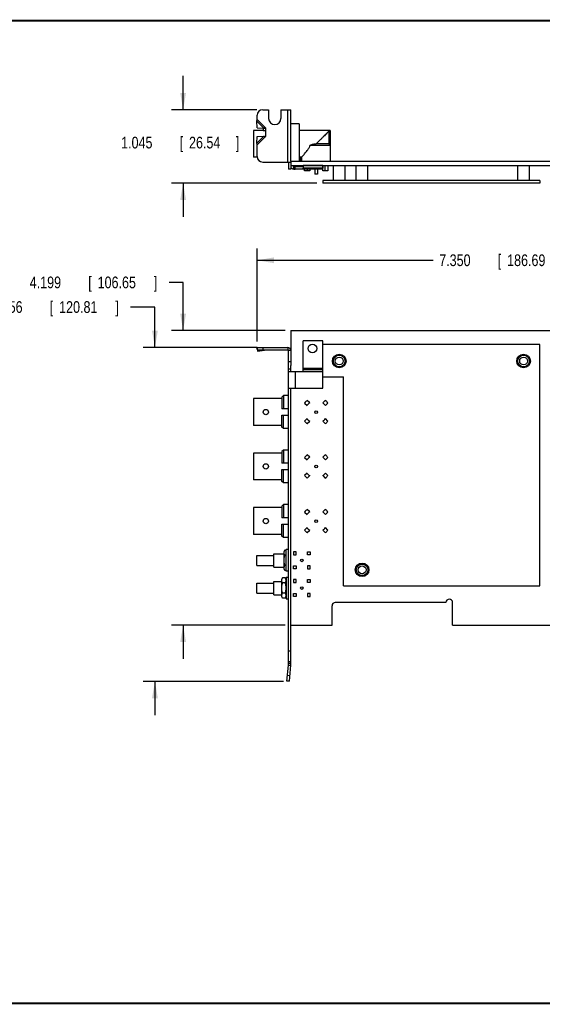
# Model space of a CAD drawing. Header units: inches. Extents: x 0.2 to 16.8, y 0.1 to 10.8.
# Tile 2 of 10: x 5.9 to 11.4, y 0.2 to 10.8. Entities that reach past the tile are written whole.
import ezdxf

# ---------------------------------------------------------------- set-up
doc = ezdxf.new("R2010")
doc.units = ezdxf.units.IN
doc.header["$LTSCALE"] = 0.935
doc.header["$MEASUREMENT"] = 0
doc.layers.get('0').update_dxf_attribs({"linetype": 'CONTINUOUS'})
doc.layers.add('DIMENSIONS', color=7, linetype='CONTINUOUS')
doc.styles.get("Standard").update_dxf_attribs({"font": 'txt', "width": 0.8})
doc.dimstyles.new('DIMSTYLE_1', dxfattribs={"dimtxt": 0.125, "dimasz": 0.18, "dimexe": 0.18, "dimexo": 0.0625, "dimgap": 0.09, "dimtad": 0, "dimtih": 1, "dimtoh": 1, "dimdec": 3, "dimlfac": 1.333333, "dimzin": 4, "dimdsep": 46, "dimtxsty": 'STANDARD', "dimblk": '_FILLED', "dimblk1": '_FILLED', "dimblk2": '_FILLED', "dimcen": 0.09, "dimadec": 0, "dimazin": 0, "dimtp": 0.001, "dimtm": 0.001, "dimtfac": 1, "dimtdec": 3, "dimtofl": 0, "dimtmove": 0, "dimatfit": 3, "dimldrblk": '_FILLED', "dimfxl": 1, "dimtolj": 1, "dimtzin": 4, "dimarcsym": 0})

# ---------------------------------------------------------------- blocks, each defined once
blk = doc.blocks.new('_FILLED')
at = {"color": 0, "linetype": 'BYBLOCK'}
blk.add_solid([(0, 0), (-1, 0.174), (-1, -0.174)], dxfattribs=at)
blk = doc.blocks.new('*D1')
at = {"layer": 'DIMENSIONS', "color": 2, "linetype": 'CONTINUOUS'}
for p, q in [((7.599, 9.807), (7.599, 10.167)), ((8.388, 9.807), (7.474, 9.807)), ((9.028, 9.023), (7.474, 9.023)), ((7.599, 9.023), (7.599, 8.663))]:
    blk.add_line(p, q, dxfattribs=at)
at = {"layer": 'DIMENSIONS', "color": 2, "linetype": 'CONTINUOUS', "xscale": 0.18, "yscale": 0.18, "zscale": 0.18}
for p, rotation in [((7.599, 9.807), 270), ((7.599, 9.023), 90)]:
    blk.add_blockref('_FILLED', p, dxfattribs=dict(at, rotation=rotation))
at = {"layer": 'DIMENSIONS', "color": 2, "linetype": 'CONTINUOUS', "width": 0.8}
for s, p in [('1.045', (6.937, 9.393)), ('[', (7.562, 9.393)), ('26.54', (7.662, 9.393)), (']', (8.162, 9.393))]:
    blk.add_text(s, height=0.125, dxfattribs=at).set_placement(p)
blk = doc.blocks.new('*D3')
at = {"layer": 'DIMENSIONS', "color": 2, "linetype": 'CONTINUOUS'}
for p, q in [((8.39, 7.329), (8.39, 8.323)), ((13.903, 7.511), (13.903, 8.323)), ((8.39, 8.198), (10.271, 8.198)), ((13.903, 8.198), (11.821, 8.198))]:
    blk.add_line(p, q, dxfattribs=at)
at = {"layer": 'DIMENSIONS', "color": 2, "linetype": 'CONTINUOUS', "xscale": 0.18, "yscale": 0.18, "zscale": 0.18, "rotation": 180}
blk.add_blockref('_FILLED', (8.39, 8.198), dxfattribs=at)
at = {"layer": 'DIMENSIONS', "color": 2, "linetype": 'CONTINUOUS', "xscale": 0.18, "yscale": 0.18, "zscale": 0.18}
blk.add_blockref('_FILLED', (13.903, 8.198), dxfattribs=at)
at = {"layer": 'DIMENSIONS', "color": 2, "linetype": 'CONTINUOUS', "width": 0.8}
for s, p in [('7.350', (10.334, 8.136)), ('[', (10.959, 8.136)), ('186.69', (11.059, 8.136)), (']', (11.659, 8.136))]:
    blk.add_text(s, height=0.125, dxfattribs=at).set_placement(p)
blk = doc.blocks.new('*D4')
at = {"layer": 'DIMENSIONS', "color": 2, "linetype": 'CONTINUOUS'}
for p, q in [((7.298, 7.698), (7.038, 7.698)), ((7.298, 7.267), (7.298, 7.698)), ((8.388, 7.267), (7.173, 7.267)), ((8.672, 3.699), (7.173, 3.699)), ((7.298, 3.699), (7.298, 3.339))]:
    blk.add_line(p, q, dxfattribs=at)
at = {"layer": 'DIMENSIONS', "color": 2, "linetype": 'CONTINUOUS', "xscale": 0.18, "yscale": 0.18, "zscale": 0.18}
for p, rotation in [((7.298, 7.267), 270), ((7.298, 3.699), 90)]:
    blk.add_blockref('_FILLED', p, dxfattribs=dict(at, rotation=rotation))
at = {"layer": 'DIMENSIONS', "color": 2, "linetype": 'CONTINUOUS', "width": 0.8}
for s, p in [('4.756', (5.55, 7.636)), ('[', (6.175, 7.636)), ('120.81', (6.275, 7.636)), (']', (6.875, 7.636))]:
    blk.add_text(s, height=0.125, dxfattribs=at).set_placement(p)
blk = doc.blocks.new('*D5')
at = {"layer": 'DIMENSIONS', "color": 2, "linetype": 'CONTINUOUS'}
for p, q in [((7.599, 7.961), (7.449, 7.961)), ((7.599, 7.448), (7.599, 7.961)), ((8.688, 7.448), (7.474, 7.448)), ((8.688, 4.299), (7.474, 4.299)), ((7.599, 4.299), (7.599, 3.939))]:
    blk.add_line(p, q, dxfattribs=at)
at = {"layer": 'DIMENSIONS', "color": 2, "linetype": 'CONTINUOUS', "xscale": 0.18, "yscale": 0.18, "zscale": 0.18}
for p, rotation in [((7.599, 7.448), 270), ((7.599, 4.299), 90)]:
    blk.add_blockref('_FILLED', p, dxfattribs=dict(at, rotation=rotation))
at = {"layer": 'DIMENSIONS', "color": 2, "linetype": 'CONTINUOUS', "width": 0.8}
for s, p in [('4.199', (5.961, 7.899)), ('[', (6.586, 7.899)), ('106.65', (6.686, 7.899)), (']', (7.286, 7.899))]:
    blk.add_text(s, height=0.125, dxfattribs=at).set_placement(p)

msp = doc.modelspace()

# ---------------------------------------------------------------- linework, layer by layer
at = {"color": 3, "linetype": 'CONTINUOUS'}
for p, q in [((8.4503, 9.80723), (8.51255, 9.80723)), ((8.51255, 9.80723), (8.51255, 9.71348)), ((8.64305, 9.80723), (8.64305, 9.71348)), ((8.64305, 9.80723), (8.7503, 9.80723)), ((8.71655, 9.24698), (8.71655, 9.80723)), ((8.7503, 9.25748), (8.7503, 9.80723)), ((8.38836, 9.61217), (8.387, 9.6858)), ((8.462, 9.6108), (8.387, 9.6858)), ((8.3903, 9.70234), (8.3903, 9.74723)), ((8.3903, 9.70234), (8.47854, 9.6141)), ((8.38836, 9.61217), (8.462, 9.6108)), ((8.47854, 9.6141), (8.48405, 9.6141)), ((8.48405, 9.52035), (8.48405, 9.6141)), ((8.462, 9.52366), (8.387, 9.44866)), ((8.387, 9.44866), (8.38836, 9.52229)), ((8.38836, 9.52229), (8.462, 9.52366)), ((8.3903, 9.43211), (8.47854, 9.52035)), ((8.47854, 9.52035), (8.48405, 9.52035)), ((8.3903, 9.30698), (8.3903, 9.43211)), ((8.4503, 9.24698), (8.7503, 9.24698)), ((8.7503, 9.21098), (8.7503, 9.17198)), ((8.8793, 9.19823), (8.79398, 9.19823)), ((9.09005, 9.20948), (8.8793, 9.20948)), ((8.387, 7.2647), (8.38836, 7.25052)), ((8.3903, 7.26661), (8.71655, 7.26661)), ((8.7503, 7.00636), (8.7503, 7.07536)), ((8.7503, 3.89322), (8.7503, 6.83086)), ((8.73431, 3.69948), (8.74934, 3.87132))]:
    msp.add_line(p, q, dxfattribs=at)
at = {"color": 7, "linetype": 'CONTINUOUS'}
for p, q in [((8.34905, 9.58598), (8.34905, 9.29948)), ((8.45405, 9.58598), (8.34905, 9.58598)), ((8.45405, 9.60548), (8.45405, 9.58598)), ((8.48405, 9.60548), (8.45405, 9.60548)), ((8.83805, 9.65723), (8.7503, 9.65723)), ((8.83805, 9.65723), (8.83805, 9.25748)), ((9.1688, 9.58598), (8.83805, 9.58598)), ((9.15395, 9.57563), (9.15395, 9.44273)), ((9.1688, 9.57563), (9.15395, 9.57563)), ((9.1688, 9.58598), (9.1688, 9.25748)), ((8.95501, 9.42885), (9.1688, 9.42885)), ((9.15395, 9.44273), (9.02105, 9.44273)), ((8.39129, 9.29948), (8.34905, 9.29948)), ((8.86392, 9.29948), (8.83805, 9.29948)), ((8.85324, 9.29948), (8.85324, 9.25748)), ((8.86392, 9.29948), (8.86392, 9.25748)), ((8.72405, 9.24698), (8.72405, 9.17198)), ((8.7503, 9.17198), (8.72405, 9.17198)), ((8.7503, 9.25748), (8.7503, 9.21098)), ((8.7503, 9.25748), (13.9028, 9.25748)), ((8.7503, 9.21098), (13.9028, 9.21098)), ((8.77749, 9.21098), (8.77749, 9.2017)), ((8.77825, 9.17377), (8.78415, 9.19935)), ((8.79398, 9.17198), (8.79398, 9.19823)), ((9.09005, 9.17198), (8.79398, 9.17198)), ((8.80749, 9.21098), (8.80749, 9.19823)), ((8.85324, 9.21098), (8.85324, 9.19823)), ((8.8793, 9.20948), (8.8793, 9.18323)), ((9.09005, 9.18323), (8.8793, 9.18323)), ((8.8793, 9.17198), (8.8793, 9.18298)), ((9.09005, 9.18102), (8.8793, 9.18102)), ((9.09005, 9.17771), (8.8793, 9.17771)), ((8.88174, 9.21098), (8.88174, 9.20948)), ((8.89701, 9.15548), (8.89701, 9.17198)), ((8.95057, 9.15548), (8.89701, 9.15548)), ((8.92459, 9.21098), (8.92459, 9.20948)), ((8.92459, 9.17198), (8.92459, 9.15548)), ((8.95057, 9.21098), (8.95057, 9.20948)), ((8.95057, 9.17198), (8.95057, 9.15548)), ((8.95749, 9.21098), (8.95749, 9.20948)), ((9.00642, 9.21098), (9.00642, 9.20948)), ((9.00642, 9.17198), (9.00642, 9.11798)), ((9.03567, 9.21098), (9.03567, 9.20948)), ((9.03567, 9.17198), (9.03567, 9.11798)), ((9.09005, 9.20948), (9.09005, 9.18323)), ((9.09005, 9.17198), (9.09005, 9.18298)), ((9.09152, 9.15548), (9.09152, 9.21098)), ((9.14508, 9.15548), (9.09152, 9.15548)), ((9.1175, 9.15548), (9.1175, 9.21098)), ((9.14508, 9.21098), (9.14508, 9.15548)), ((9.20442, 9.05048), (9.20442, 9.21098)), ((9.32817, 9.05048), (9.32817, 9.21098)), ((9.44817, 9.05048), (9.44817, 9.21098)), ((9.57192, 9.05048), (9.57192, 9.21098)), ((11.17317, 9.05048), (11.17317, 9.21098)), ((11.29692, 9.05048), (11.29692, 9.21098)), ((9.03567, 9.11798), (9.00642, 9.11798)), ((9.09005, 9.05048), (9.09005, 9.02348)), ((11.40755, 9.05048), (9.09005, 9.05048)), ((11.40755, 9.05048), (11.40755, 9.02348)), ((11.40755, 9.02348), (9.09005, 9.02348)), ((8.7503, 7.44811), (8.7503, 7.07536)), ((8.7503, 7.44811), (13.9028, 7.44811)), ((8.3903, 7.24786), (8.387, 7.2647)), ((8.3903, 7.26661), (8.3903, 7.24036)), ((8.4503, 7.26661), (8.4503, 7.24036)), ((8.71655, 7.26661), (8.71655, 7.24036)), ((8.8793, 7.00636), (8.8793, 7.33711)), ((9.09005, 7.33711), (8.8793, 7.33711)), ((9.09005, 6.83086), (9.09005, 7.33711)), ((11.40755, 7.29811), (9.09005, 7.29811)), ((11.40755, 4.71811), (11.40755, 7.29811)), ((8.38836, 7.25052), (8.39332, 7.22523)), ((8.3903, 7.24036), (8.71655, 7.24036)), ((8.39196, 7.2394), (8.39332, 7.22523)), ((8.46696, 7.2394), (8.39196, 7.2394)), ((8.39332, 7.22523), (8.46696, 7.2394)), ((8.72405, 3.89322), (8.72405, 7.23286)), ((8.7503, 7.23286), (8.72405, 7.23286)), ((8.7503, 7.11136), (8.72405, 7.11136)), ((8.7503, 7.03636), (8.72405, 7.03636)), ((9.09005, 7.00636), (8.72405, 7.00636)), ((8.79398, 7.00636), (8.79398, 6.83086)), ((9.09005, 7.04172), (8.8793, 7.04172)), ((9.09005, 7.03347), (8.8793, 7.03347)), ((9.09005, 7.02773), (8.8793, 7.02773)), ((9.09005, 6.95311), (9.3113, 6.95311)), ((9.3113, 4.71811), (9.3113, 6.95311)), ((8.67217, 6.75173), (8.6543, 6.73673)), ((8.6543, 6.73673), (8.6543, 6.61036)), ((8.67217, 6.75173), (8.67217, 6.61036)), ((8.72405, 6.75173), (8.67217, 6.75173)), ((8.72405, 6.83086), (9.09005, 6.83086)), ((8.6543, 6.71986), (8.34905, 6.71986)), ((8.34905, 6.71985), (8.34905, 6.43336)), ((8.89701, 6.67306), (8.923, 6.64708)), ((8.95057, 6.67466), (8.92459, 6.70064)), ((9.1175, 6.70064), (9.09152, 6.67466)), ((9.1191, 6.64708), (9.14508, 6.67306)), ((8.72405, 6.61036), (8.6543, 6.61036)), ((8.6543, 6.41648), (8.6543, 6.54286)), ((8.6543, 6.54286), (8.72405, 6.54286)), ((8.67217, 6.40148), (8.67217, 6.54286)), ((8.6543, 6.43336), (8.34905, 6.43336)), ((8.923, 6.50613), (8.89701, 6.48015)), ((8.92459, 6.45257), (8.95057, 6.47855)), ((9.09152, 6.47855), (9.1175, 6.45257)), ((9.14508, 6.48015), (9.1191, 6.50613)), ((8.67217, 6.40148), (8.6543, 6.41648)), ((8.72405, 6.40148), (8.67217, 6.40148)), ((8.6543, 6.13861), (8.34905, 6.13861)), ((8.34905, 6.1386), (8.34905, 5.85211)), ((8.67217, 6.17048), (8.6543, 6.15548)), ((8.6543, 6.15548), (8.6543, 6.02911)), ((8.67217, 6.17048), (8.67217, 6.02911)), ((8.72405, 6.17048), (8.67217, 6.17048)), ((8.95057, 6.09341), (8.92459, 6.11939)), ((9.1175, 6.11939), (9.09152, 6.09341)), ((8.72405, 6.02911), (8.6543, 6.02911)), ((8.89701, 6.09181), (8.923, 6.06583)), ((9.1191, 6.06583), (9.14508, 6.09181)), ((8.6543, 5.83523), (8.6543, 5.96161)), ((8.6543, 5.96161), (8.72405, 5.96161)), ((8.67217, 5.82023), (8.67217, 5.96161)), ((8.923, 5.92488), (8.89701, 5.8989)), ((8.92459, 5.87132), (8.95057, 5.8973)), ((9.09152, 5.8973), (9.1175, 5.87132)), ((9.14508, 5.8989), (9.1191, 5.92488)), ((8.6543, 5.85211), (8.34905, 5.85211)), ((8.67217, 5.82023), (8.6543, 5.83523)), ((8.72405, 5.82023), (8.67217, 5.82023)), ((8.67217, 5.58698), (8.6543, 5.57198)), ((8.67217, 5.58698), (8.67217, 5.44561)), ((8.72405, 5.58698), (8.67217, 5.58698)), ((8.6543, 5.55511), (8.34905, 5.55511)), ((8.34905, 5.5551), (8.34905, 5.26861)), ((8.6543, 5.57198), (8.6543, 5.44561)), ((8.89701, 5.50831), (8.923, 5.48233)), ((8.95057, 5.50991), (8.92459, 5.53589)), ((9.1175, 5.53589), (9.09152, 5.50991)), ((9.1191, 5.48233), (9.14508, 5.50831)), ((8.72405, 5.44561), (8.6543, 5.44561)), ((8.6543, 5.25173), (8.6543, 5.37811)), ((8.6543, 5.37811), (8.72405, 5.37811)), ((8.67217, 5.23673), (8.67217, 5.37811)), ((8.6543, 5.26861), (8.34905, 5.26861)), ((8.923, 5.34138), (8.89701, 5.3154)), ((8.92459, 5.28782), (8.95057, 5.3138)), ((9.09152, 5.3138), (9.1175, 5.28782)), ((9.14508, 5.3154), (9.1191, 5.34138)), ((8.67217, 5.23673), (8.6543, 5.25173)), ((8.72405, 5.23673), (8.67217, 5.23673)), ((8.56692, 5.06311), (8.6768, 5.06311)), ((8.56692, 4.92061), (8.56692, 5.0631)), ((8.6856, 5.10011), (8.6768, 5.08486)), ((8.6768, 4.89886), (8.6768, 5.08485)), ((8.6993, 5.10011), (8.6856, 5.10011)), ((8.6993, 4.87486), (8.6993, 5.10886)), ((8.72405, 5.10886), (8.6993, 5.10886)), ((8.77749, 5.08186), (8.77749, 5.05186)), ((8.80749, 5.08186), (8.77749, 5.08186)), ((8.77749, 5.05186), (8.80749, 5.05186)), ((8.80749, 5.05186), (8.80749, 5.08186)), ((8.92749, 5.05186), (8.92749, 5.08186)), ((8.92749, 5.08186), (8.95749, 5.08186)), ((8.95749, 5.05186), (8.92749, 5.05186)), ((8.95749, 5.08186), (8.95749, 5.05186)), ((8.38692, 4.93823), (8.38692, 5.04548)), ((8.38692, 5.04548), (8.56692, 5.04548)), ((8.6993, 5.04598), (8.6856, 5.04598)), ((8.38692, 4.93823), (8.56692, 4.93823)), ((8.56692, 4.92061), (8.6768, 4.92061)), ((8.6856, 4.8836), (8.6768, 4.89886)), ((8.6993, 4.93773), (8.6856, 4.93773)), ((8.6993, 4.8836), (8.6856, 4.8836)), ((8.72405, 4.87486), (8.6993, 4.87486)), ((8.77749, 4.90186), (8.77749, 4.93186)), ((8.77749, 4.93186), (8.80749, 4.93186)), ((8.80749, 4.90186), (8.77749, 4.90186)), ((8.80749, 4.93186), (8.80749, 4.90186)), ((8.92749, 4.93186), (8.92749, 4.90186)), ((8.95749, 4.93186), (8.92749, 4.93186)), ((8.92749, 4.90186), (8.95749, 4.90186)), ((8.95749, 4.90186), (8.95749, 4.93186)), ((8.38692, 4.64273), (8.38692, 4.74998)), ((8.38692, 4.74998), (8.56692, 4.74998)), ((8.56692, 4.76761), (8.65205, 4.76761)), ((8.56692, 4.62511), (8.56692, 4.7676)), ((8.66085, 4.80461), (8.65205, 4.78936)), ((8.65205, 4.60336), (8.65205, 4.78935)), ((8.69049, 4.80461), (8.66085, 4.80461)), ((8.69049, 4.75048), (8.66085, 4.75048)), ((8.6993, 4.78936), (8.69049, 4.80461)), ((8.6993, 4.81336), (8.6993, 4.57936)), ((8.6993, 4.81336), (8.72405, 4.81336)), ((8.77749, 4.78636), (8.77749, 4.75636)), ((8.80749, 4.78636), (8.77749, 4.78636)), ((8.77749, 4.75636), (8.80749, 4.75636)), ((8.80749, 4.75636), (8.80749, 4.78636)), ((8.92749, 4.75636), (8.92749, 4.78636)), ((8.92749, 4.78636), (8.95749, 4.78636)), ((8.95749, 4.75636), (8.92749, 4.75636)), ((8.95749, 4.78636), (8.95749, 4.75636)), ((8.38692, 4.64273), (8.56692, 4.64273)), ((8.69049, 4.64223), (8.66085, 4.64223)), ((8.77749, 4.60636), (8.77749, 4.63636)), ((8.77749, 4.63636), (8.80749, 4.63636)), ((8.80749, 4.63636), (8.80749, 4.60636)), ((8.92749, 4.63636), (8.92749, 4.60636)), ((8.95749, 4.63636), (8.92749, 4.63636)), ((8.95749, 4.60636), (8.95749, 4.63636)), ((9.3113, 4.71811), (11.40755, 4.71811)), ((8.56692, 4.62511), (8.65205, 4.62511)), ((8.66085, 4.5881), (8.65205, 4.60336)), ((8.69049, 4.5881), (8.66085, 4.5881)), ((8.6993, 4.60336), (8.69049, 4.5881)), ((8.6993, 4.57936), (8.72405, 4.57936)), ((8.80749, 4.60636), (8.77749, 4.60636)), ((8.92749, 4.60636), (8.95749, 4.60636)), ((10.4063, 4.54186), (9.2243, 4.54186)), ((10.4768, 4.29886), (10.4768, 4.54186)), ((9.18905, 4.29886), (9.18905, 4.50661)), ((8.7503, 4.29886), (9.18905, 4.29886)), ((10.4768, 4.29886), (11.7608, 4.29886)), ((8.7503, 4.02286), (8.72405, 4.02286)), ((8.7503, 3.90661), (8.72405, 3.90661)), ((8.72405, 3.89322), (8.7503, 3.89322)), ((8.70816, 3.70177), (8.72319, 3.87361)), ((8.72359, 3.87245), (8.74984, 3.87245)), ((8.73431, 3.69948), (8.70816, 3.70177)), ((8.73954, 3.75925), (8.71339, 3.76154))]:
    msp.add_line(p, q, dxfattribs=at)
at = {"color": 7, "linetype": 'CONTINUOUS', "const_width": 0.02}
for points in [[(16.75, 10.75859), (0.25, 10.75859)], [(0.25, 0.25859), (16.75, 0.25859)]]:
    msp.add_lwpolyline(points, dxfattribs=at)
at = {"color": 7, "linetype": 'CONTINUOUS'}
for centre, radius in [((8.9798, 7.25536), 0.04688), ((9.2663, 7.12186), 0.07275), ((9.2663, 7.12186), 0.06225), ((9.2663, 7.12186), 0.042), ((11.23505, 7.12186), 0.07275), ((11.23505, 7.12186), 0.06225), ((11.23505, 7.12186), 0.042), ((8.48255, 6.57661), 0.0285), ((9.02105, 6.57661), 0.01463), ((8.48255, 5.99536), 0.0285), ((9.02105, 5.99536), 0.01463), ((8.48255, 5.41186), 0.0285), ((9.02105, 5.41186), 0.01463), ((8.86749, 4.99186), 0.01425), ((9.51005, 4.89061), 0.07275), ((9.51005, 4.89061), 0.06225), ((9.51005, 4.89061), 0.042), ((8.86749, 4.69636), 0.01425)]:
    msp.add_circle(centre, radius, dxfattribs=at)
at = {"color": 3, "linetype": 'CONTINUOUS'}
for centre, radius, start, end in [((8.4503, 9.74723), 0.06, 90, 180), ((8.5778, 9.71348), 0.06525, 180, 360), ((8.4503, 9.30698), 0.06, 180, 270), ((8.79398, 9.24191), 0.04368, 225.442887, 270), ((8.71655, 7.23286), 0.03375, 0, 90), ((8.49905, 3.89322), 0.25125, 355, 360)]:
    msp.add_arc(centre, radius, start, end, dxfattribs=at)
at = {"color": 7, "linetype": 'CONTINUOUS'}
for centre, radius, start, end in [((8.79398, 9.24191), 0.06993, 231.343962, 270), ((8.71655, 7.23286), 0.0075, 0, 90), ((9.02105, 6.57661), 0.15712, 127.870926, 142.129074), ((9.02105, 6.57661), 0.12075, 125.706569, 144.293431), ((9.02105, 6.57661), 0.12075, 35.706569, 54.293431), ((9.02105, 6.57661), 0.15712, 37.870926, 52.129074), ((9.02105, 6.57661), 0.15712, 217.870926, 232.129074), ((9.02105, 6.57661), 0.12075, 215.706569, 234.293431), ((9.02105, 6.57661), 0.12075, 305.706569, 324.293431), ((9.02105, 6.57661), 0.15712, 307.870926, 322.129074), ((9.02105, 5.99536), 0.15712, 127.870926, 142.129074), ((9.02105, 5.99536), 0.15712, 37.870926, 52.129074), ((9.02105, 5.99536), 0.12075, 125.706569, 144.293431), ((9.02105, 5.99536), 0.12075, 35.706569, 54.293431), ((9.02105, 5.99536), 0.15712, 217.870926, 232.129074), ((9.02105, 5.99536), 0.12075, 215.706569, 234.293431), ((9.02105, 5.99536), 0.12075, 305.706569, 324.293431), ((9.02105, 5.99536), 0.15712, 307.870926, 322.129074), ((9.02105, 5.41186), 0.15712, 127.870926, 142.129074), ((9.02105, 5.41186), 0.12075, 125.706569, 144.293431), ((9.02105, 5.41186), 0.12075, 35.706569, 54.293431), ((9.02105, 5.41186), 0.15712, 37.870926, 52.129074), ((9.02105, 5.41186), 0.15712, 217.870926, 232.129074), ((9.02105, 5.41186), 0.12075, 215.706569, 234.293431), ((9.02105, 5.41186), 0.12075, 305.706569, 324.293431), ((9.02105, 5.41186), 0.15712, 307.870926, 322.129074), ((9.2243, 4.50661), 0.03525, 90, 180), ((10.44155, 4.54186), 0.03525, 0, 180), ((8.49905, 3.89322), 0.225, 354.714379, 360)]:
    msp.add_arc(centre, radius, start, end, dxfattribs=at)
at = {"color": 3, "linetype": 'CONTINUOUS'}
for points, knots in [([(8.387, 9.6858), (8.38751, 9.68855), (8.3886, 9.69407), (8.38973, 9.69957), (8.3903, 9.70234)], [0, 0, 0, 0, 0.49681573, 1, 1, 1, 1]), ([(8.462, 9.6108), (8.46474, 9.61132), (8.47026, 9.6124), (8.47577, 9.61354), (8.47854, 9.6141)], [0, 0, 0, 0, 0.49681573, 1, 1, 1, 1]), ([(8.462, 9.52366), (8.46474, 9.52314), (8.47026, 9.52205), (8.47577, 9.52092), (8.47854, 9.52035)], [0, 0, 0, 0, 0.49681573, 1, 1, 1, 1]), ([(8.3903, 9.43211), (8.38973, 9.43489), (8.3886, 9.44039), (8.38751, 9.44591), (8.387, 9.44866)], [0, 0, 0, 0, 0.50318427, 1, 1, 1, 1]), ([(8.3903, 7.26661), (8.39001, 7.26661), (8.38941, 7.26652), (8.38855, 7.26614), (8.38773, 7.26552), (8.38724, 7.26499), (8.387, 7.2647)], [0, 0, 0, 0, 0.21905159, 0.4517498, 0.70933401, 1, 1, 1, 1])]:
    msp.add_open_spline(points, degree=3, knots=knots, dxfattribs=at)
at = {"color": 7, "linetype": 'CONTINUOUS'}
for points, knots in [([(8.45405, 9.58598), (8.45428, 9.58593), (8.45521, 9.58575), (8.45729, 9.58536), (8.46062, 9.5848), (8.46505, 9.58417), (8.47038, 9.5836), (8.47632, 9.58321), (8.48046, 9.58312), (8.48255, 9.58312)], [0, 0, 0, 0, 0.02451687, 0.09972406, 0.22091394, 0.37737579, 0.56782083, 0.78146813, 1, 1, 1, 1]), ([(9.15395, 9.57563), (9.15099, 9.57267), (9.14399, 9.56567), (9.13175, 9.55343), (9.11597, 9.53765), (9.09653, 9.51821), (9.07368, 9.49536), (9.04812, 9.4698), (9.03026, 9.45194), (9.02105, 9.44273)], [0, 0, 0, 0, 0.06678224, 0.15800506, 0.27630004, 0.42303626, 0.59677137, 0.79211689, 1, 1, 1, 1]), ([(8.86392, 9.29948), (8.86392, 9.29948), (8.86653, 9.30234), (8.86929, 9.30539), (8.8763, 9.31316), (8.88538, 9.32336), (8.89737, 9.33713), (8.91044, 9.35275), (8.9232, 9.36895), (8.93448, 9.38468), (8.94386, 9.39982), (8.95094, 9.41435), (8.95402, 9.42414), (8.95501, 9.42885)], [0, 0, 0, 0, 0.01115641, 0.04531368, 0.10444943, 0.19159079, 0.30953999, 0.44454808, 0.57524977, 0.69678298, 0.80830975, 0.9094722, 1, 1, 1, 1]), ([(8.95501, 9.42885), (8.96101, 9.43117), (8.97256, 9.43521), (8.98955, 9.43962), (9.00556, 9.44217), (9.01596, 9.44273), (9.02105, 9.44273)], [0, 0, 0, 0, 0.28469515, 0.54031117, 0.77511142, 1, 1, 1, 1]), ([(9.1688, 9.42885), (9.16712, 9.43043), (9.1638, 9.43355), (9.15885, 9.43818), (9.15557, 9.44122), (9.15395, 9.44273)], [0, 0, 0, 0, 0.33962481, 0.67296658, 1, 1, 1, 1]), ([(8.3903, 7.24036), (8.39043, 7.24036), (8.39072, 7.24031), (8.39113, 7.24012), (8.39155, 7.23981), (8.39182, 7.23955), (8.39196, 7.2394)], [0, 0, 0, 0, 0.20617897, 0.43235554, 0.69368873, 1, 1, 1, 1]), ([(8.6856, 5.04598), (8.68459, 5.04774), (8.6827, 5.05126), (8.68035, 5.05664), (8.67858, 5.06206), (8.67748, 5.06754), (8.67711, 5.07305), (8.67748, 5.07855), (8.67858, 5.08403), (8.68035, 5.08945), (8.6827, 5.09483), (8.68459, 5.09835), (8.6856, 5.10011)], [0, 0, 0, 0, 0.10645773, 0.20846286, 0.30746997, 0.40433107, 0.5, 0.59566893, 0.69253003, 0.79153714, 0.89354227, 1, 1, 1, 1]), ([(8.6856, 4.93773), (8.68457, 4.9413), (8.68267, 4.94842), (8.68032, 4.9592), (8.67857, 4.97001), (8.67748, 4.98091), (8.67711, 4.99186), (8.67748, 5.0028), (8.67857, 5.0137), (8.68032, 5.02451), (8.68267, 5.03529), (8.68457, 5.04241), (8.6856, 5.04598)], [0, 0, 0, 0, 0.10141502, 0.2012875, 0.30083908, 0.4004023, 0.5, 0.5995977, 0.69916092, 0.7987125, 0.89858498, 1, 1, 1, 1]), ([(8.6856, 4.8836), (8.68459, 4.88536), (8.6827, 4.88888), (8.68035, 4.89426), (8.67858, 4.89968), (8.67748, 4.90516), (8.67711, 4.91067), (8.67748, 4.91617), (8.67858, 4.92165), (8.68035, 4.92707), (8.6827, 4.93245), (8.68459, 4.93597), (8.6856, 4.93773)], [0, 0, 0, 0, 0.10645773, 0.20846286, 0.30746997, 0.40433107, 0.5, 0.59566893, 0.69253003, 0.79153714, 0.89354227, 1, 1, 1, 1]), ([(8.66085, 4.75048), (8.65984, 4.75224), (8.65795, 4.75576), (8.6556, 4.76114), (8.65383, 4.76656), (8.65273, 4.77204), (8.65236, 4.77755), (8.65273, 4.78305), (8.65383, 4.78853), (8.6556, 4.79395), (8.65795, 4.79933), (8.65984, 4.80285), (8.66085, 4.80461)], [0, 0, 0, 0, 0.10645773, 0.20846286, 0.30746997, 0.40433107, 0.5, 0.59566893, 0.69253003, 0.79153714, 0.89354227, 1, 1, 1, 1]), ([(8.66085, 4.64223), (8.65982, 4.6458), (8.65792, 4.65292), (8.65557, 4.6637), (8.65382, 4.67451), (8.65273, 4.68541), (8.65236, 4.69636), (8.65273, 4.7073), (8.65382, 4.7182), (8.65557, 4.72901), (8.65792, 4.73979), (8.65982, 4.74691), (8.66085, 4.75048)], [0, 0, 0, 0, 0.10141502, 0.2012875, 0.30083908, 0.4004023, 0.5, 0.5995977, 0.69916092, 0.7987125, 0.89858498, 1, 1, 1, 1]), ([(8.69049, 4.75048), (8.69151, 4.75224), (8.69339, 4.75576), (8.69575, 4.76114), (8.69751, 4.76656), (8.69861, 4.77204), (8.69899, 4.77755), (8.69861, 4.78305), (8.69751, 4.78853), (8.69575, 4.79395), (8.69339, 4.79933), (8.69151, 4.80285), (8.69049, 4.80461)], [0, 0, 0, 0, 0.10645773, 0.20846286, 0.30746997, 0.40433107, 0.5, 0.59566893, 0.69253003, 0.79153714, 0.89354227, 1, 1, 1, 1]), ([(8.69049, 4.64223), (8.69152, 4.6458), (8.69343, 4.65292), (8.69577, 4.6637), (8.69753, 4.67451), (8.69862, 4.68541), (8.69899, 4.69636), (8.69862, 4.7073), (8.69753, 4.7182), (8.69577, 4.72901), (8.69343, 4.73979), (8.69152, 4.74691), (8.69049, 4.75048)], [0, 0, 0, 0, 0.10141502, 0.2012875, 0.30083908, 0.4004023, 0.5, 0.5995977, 0.69916092, 0.7987125, 0.89858498, 1, 1, 1, 1]), ([(8.66085, 4.5881), (8.65984, 4.58986), (8.65795, 4.59338), (8.6556, 4.59876), (8.65383, 4.60418), (8.65273, 4.60966), (8.65236, 4.61517), (8.65273, 4.62067), (8.65383, 4.62615), (8.6556, 4.63157), (8.65795, 4.63695), (8.65984, 4.64047), (8.66085, 4.64223)], [0, 0, 0, 0, 0.10645773, 0.20846286, 0.30746997, 0.40433107, 0.5, 0.59566893, 0.69253003, 0.79153714, 0.89354227, 1, 1, 1, 1]), ([(8.69049, 4.5881), (8.69151, 4.58986), (8.69339, 4.59338), (8.69575, 4.59876), (8.69751, 4.60418), (8.69861, 4.60966), (8.69899, 4.61517), (8.69861, 4.62067), (8.69751, 4.62615), (8.69575, 4.63157), (8.69339, 4.63695), (8.69151, 4.64047), (8.69049, 4.64223)], [0, 0, 0, 0, 0.10645773, 0.20846286, 0.30746997, 0.40433107, 0.5, 0.59566893, 0.69253003, 0.79153714, 0.89354227, 1, 1, 1, 1])]:
    msp.add_open_spline(points, degree=3, knots=knots, dxfattribs=at)
msp.add_open_spline([(8.48255, 9.58312), (8.48305, 9.58312), (8.48355, 9.58312), (8.48405, 9.58312)], degree=3, dxfattribs=at)

# ---------------------------------------------------------------- dimensions: what is measured, and where the dimension line sits
at = {"layer": 'DIMENSIONS', "color": 2, "linetype": 'CONTINUOUS'}
for base, p1, p2, angle, picture, middle in [((7.59905, 9.80723), (9.02755, 9.02348), (8.3878, 9.80723), 90, '*D1', (7.59905, 9.45586)), ((8.3903, 8.19811), (13.9028, 7.51061), (8.3903, 7.32911), 180, '*D3', (11.04612, 8.19811)), ((7.59905, 7.44811), (8.6878, 4.29886), (8.6878, 7.44811), 90, '*D5', (6.67367, 7.96127)), ((7.29835, 3.69948), (8.3878, 7.26661), (8.67181, 3.69948), 270, '*D4', (6.26286, 7.69805))]:
    dim = msp.add_linear_dim(base=base, p1=p1, p2=p2, angle=angle, dimstyle='DIMSTYLE_1', dxfattribs=at)
    dim.commit()
    dim.dimension.update_dxf_attribs({"geometry": picture, "text_midpoint": middle, "dimtype": 160})

doc.saveas('drawing.dxf')
